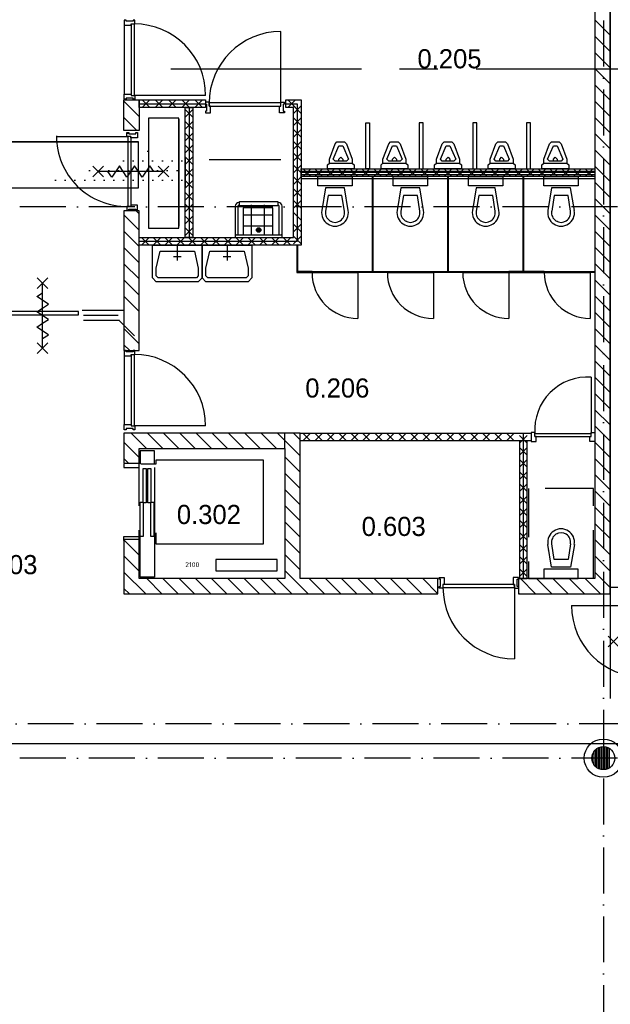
# Model space of a CAD drawing. Header units: millimetres. Extents: x 90707 to 450385, y -1262 to 949019.
# Tile 24 of 60: x 132325 to 140037, y 38393 to 51254. Entities that reach past the tile are written whole.
import ezdxf
from ezdxf.enums import TextEntityAlignment as Align

# ---------------------------------------------------------------- set-up
doc = ezdxf.new("R2010")
doc.units = ezdxf.units.MM
doc.header["$LTSCALE"] = 100
for name, pattern in [('CENTER2', [11.25, 7.5, -1.25, 1.25, -1.25]), ('CENTERX2', [40, 25, -5, 5, -5]), ('DASHDOT', [9, 6, -1.5, 0, -1.5]), ('HIDDEN', [9.525, 6.35, -3.175])]:
    doc.linetypes.add(name, pattern=pattern)
doc.layers.get('0').update_dxf_attribs({"linetype": 'CONTINUOUS'})
for name, color, linetype in [('AL$7----_STRAMIEN', 1, 'DASHDOT'), ('AL$8----_HULPKOLOM', 2, 'CONTINUOUS'), ('AL$8----_HULPLIJNEN', 2, 'CONTINUOUS'), ('AL22----_BINNENWAND', 7, 'CONTINUOUS'), ('AL22----_CAMPINGWANDJE', 1, 'CONTINUOUS'), ('AL28----_KONSTRUKTIE', 3, 'CONTINUOUS'), ('AL31----_BUITENKOZ', 7, 'CONTINUOUS'), ('AL32----_BINNENKOZ', 7, 'CONTINUOUS'), ('AL32----_DRAAIR', 7, 'CONTINUOUS'), ('AL32----_DRAAIRICHTING', 1, 'CONTINUOUS'), ('AL65----_BEVEILIGING', 7, 'CONTINUOUS'), ('AL66----_TRANSPINST', 7, 'CONTINUOUS'), ('AL74----_INRSANITAIR', 7, 'CONTINUOUS'), ('ALL-----_REFLIJNEN', 8, 'CONTINUOUS'), ('ALXA1---_RASTER50', 12, 'CONTINUOUS'), ('ALXA7---_KALKZVUIL', 1, 'CONTINUOUS'), ('ALXAA---_GEWBETON', 12, 'CONTINUOUS'), ('ALXAB---_PREFABBETON', 1, 'CONTINUOUS'), ('BOUW', 8, 'CONTINUOUS'), ('EL6441--_DATACOM', 3, 'CONTINUOUS'), ('KABELGOOT', 8, 'CONTINUOUS'), ('STRAMIEN', 1, 'CENTER2'), ('VOLGNUMMER', 7, 'CONTINUOUS')]:
    doc.layers.add(name, color=color, linetype=linetype)
doc.styles.add('2_0', font='iso', dxfattribs={"height": 200})
doc.styles.add('BURO-025', font='BUROFONT.shx', dxfattribs={"height": 250})
doc.styles.get("Standard").update_dxf_attribs({"font": 'iso.shx'})

# ---------------------------------------------------------------- blocks, each defined once
blk = doc.blocks.new('EH100003')
blk.add_lwpolyline([(-1, -0.5), (0, -0.5), (0, 0.5), (-1, 0.5)])
at = {"style": '2_0', "flags": 9}
for tag in ['FUNCTIE', 'SCHOT']:
    blk.add_attdef(tag, text='', height=0.5, dxfattribs=at).set_placement((0, 0), align=Align.MIDDLE)
blk = doc.blocks.new('EH100000')
at = {"linetype": 'ByBlock'}
for p, q in [((1, 0.5), (0, 0.5)), ((1, 0.5, 1), (0, 0.5, 1)), ((0, -0.5, 1), (1, -0.5, 1)), ((1, -0.5), (0, -0.5))]:
    blk.add_line(p, q, dxfattribs=at)
at = {"linetype": 'ByBlock', "invisible_edges": 15}
for points in [[(1, -0.5), (0, -0.5), (0, 0.5), (1, 0.5)], [(0, 0.5), (1, 0.5), (1, 0.5, 1), (0, 0.5, 1)], [(0, -0.5, 1), (1, -0.5, 1), (1, -0.5), (0, -0.5)]]:
    blk.add_3dface(points, dxfattribs=at)
at = {"linetype": 'ByBlock', "style": '2_0', "flags": 8}
blk.add_attdef('FUNCTIE', text='', height=0.5, dxfattribs=at).set_placement((0.5, 0), align=Align.MIDDLE)
at = {"linetype": 'ByBlock', "flags": 9}
blk.add_attdef('SCHOT', text='', height=0.5, dxfattribs=at).set_placement((0.5, 0), align=Align.MIDDLE)
blk = doc.blocks.new('EH100005')
blk.add_lwpolyline([(-1, -0.5), (0, -0.5), (0, 0.5), (-1, 0.5)])
at = {"style": '2_0', "flags": 9}
blk.add_attdef('HULPSTUK', text='', height=0.5, dxfattribs=at).set_placement((0, 0), align=Align.MIDDLE)
blk = doc.blocks.new('A$Cca306792')
at = {"layer": 'KABELGOOT'}
h = blk.add_hatch(dxfattribs=at)
h.set_pattern_fill('KABELGT', color=256, scale=20, style=0)
h.set_pattern_definition([(0, (33037.4, -102090.6), (62.5, 125), [2, -125])])
edge = h.paths.add_edge_path(flags=16)
edge.add_line((43282, 50318), (43372, 50318))
edge = h.paths.add_edge_path(flags=16)
edge.add_line((43372, 50318), (43372, 50919))
edge = h.paths.add_edge_path(flags=16)
edge.add_line((43372, 50919), (43282, 50919))
edge = h.paths.add_edge_path(flags=17)
edge.add_line((43282, 50919), (43282, 50318))
edge = h.paths.add_edge_path()
edge.add_line((43282, 50318), (43372, 50919))
edge = h.paths.add_edge_path(flags=16)
edge.add_line((43282, 50919), (43372, 50318))
edge = h.paths.add_edge_path()
edge.add_line((43372, 50318), (41295, 50319))
edge.add_line((43372, 50919), (41895, 50919))
edge.add_line((43368, 50719), (43368, 50319))
at = {"layer": 'AL$7----_STRAMIEN', "color": 1}
blk.add_line((48828, 59705), (48828, 28151), dxfattribs=at)
for points in [[(146222, 50070), (3931, 50070)], [(135522, 43320), (3452, 43320)], [(146222, 42870), (2867, 42870)]]:
    blk.add_lwpolyline(points, dxfattribs=at)
at = {"layer": 'AL$8----_HULPKOLOM', "color": 8}
blk.add_circle((48828, 42870), 250, dxfattribs=at)
at = {"layer": 'AL$8----_HULPLIJNEN', "color": 8}
for p, q in [((48918, 54615), (48918, 43648)), ((48918, 45105), (49927, 45105)), ((28917, 43060), (66118, 43060))]:
    blk.add_line(p, q, dxfattribs=at)
at = {"layer": 'AL$8----_HULPLIJNEN', "color": 8, "linetype": 'HIDDEN'}
for p, q in [((42768, 45215), (42768, 46915)), ((42768, 46915), (44668, 46915)), ((44668, 46915), (44668, 45215)), ((48701, 46391), (47851, 46391)), ((47851, 46391), (47851, 45215)), ((48701, 45215), (48701, 46391)), ((44668, 45215), (42768, 45215)), ((47851, 45215), (48701, 45215))]:
    blk.add_line(p, q, dxfattribs=at)
at = {"layer": 'AL22----_BINNENWAND', "color": 8}
for p, q in [((42768, 51469), (43631, 51469)), ((42768, 51369), (42768, 51469)), ((43631, 51469), (43631, 51369)), ((44681, 51469), (44882, 51469)), ((44681, 51369), (44681, 51469)), ((44882, 51469), (44882, 49569)), ((43631, 51369), (42768, 51369)), ((43368, 49669), (43368, 51369)), ((43368, 51369), (43468, 51369)), ((43468, 51369), (43468, 49669)), ((44782, 51369), (44681, 51369)), ((44782, 49669), (44782, 51369)), ((44882, 50469), (44882, 50569)), ((44882, 50569), (48718, 50569)), ((48718, 50569), (48718, 50469)), ((44881, 50539), (48717, 50539)), ((48717, 50439), (44881, 50439)), ((48718, 50469), (44882, 50469)), ((42768, 49569), (42768, 49669)), ((42768, 49669), (44782, 49669)), ((43468, 49669), (43368, 49669)), ((44882, 49569), (42768, 49569)), ((44868, 47115), (47884, 47115)), ((44868, 47015), (44868, 47115)), ((47884, 47115), (47884, 47015)), ((47884, 47015), (44868, 47015)), ((47834, 47015), (47734, 47015)), ((47734, 47015), (47734, 45215)), ((47834, 45215), (47834, 47015)), ((47734, 45215), (47834, 45215))]:
    blk.add_line(p, q, dxfattribs=at)
at = {"layer": 'AL22----_CAMPINGWANDJE', "color": 8}
for p, q in [((45810, 50469), (45810, 49226)), ((45823, 50469), (45810, 50469)), ((45823, 49226), (45823, 50469)), ((46794, 50469), (46794, 49226)), ((46807, 50469), (46794, 50469)), ((46807, 49226), (46807, 50469)), ((47778, 50469), (47778, 49226)), ((47791, 50469), (47778, 50469)), ((47791, 49226), (47791, 50469)), ((44826, 49569), (44826, 49213)), ((44839, 49569), (44826, 49569)), ((44839, 49226), (44839, 49569)), ((44826, 49213), (45024, 49213)), ((45024, 49226), (44839, 49226)), ((45024, 49213), (45024, 49226)), ((45624, 49226), (46008, 49226)), ((46008, 49213), (45624, 49213)), ((46008, 49226), (46008, 49213)), ((46608, 49213), (46608, 49226)), ((46608, 49226), (46992, 49226)), ((46992, 49213), (46608, 49213)), ((46794, 49226), (46807, 49226)), ((46992, 49226), (46992, 49213)), ((48057, 49226), (47592, 49226)), ((47592, 49226), (47592, 49213)), ((47592, 49213), (48057, 49213)), ((47778, 49226), (47791, 49226)), ((48057, 49213), (48057, 49226)), ((48657, 49226), (48717, 49226)), ((48657, 49213), (48657, 49226)), ((48717, 49213), (48657, 49213)), ((48717, 49226), (48717, 49213))]:
    blk.add_line(p, q, dxfattribs=at)
at = {"layer": 'AL28----_KONSTRUKTIE', "color": 8, "linetype": 'Continuous'}
for p, q in [((48918, 45015), (48918, 54615)), ((48718, 54415), (48718, 45215)), ((42568, 51069), (42568, 51469)), ((42568, 51469), (42768, 51469)), ((42768, 51469), (42768, 51069)), ((42768, 51069), (42568, 51069)), ((42768, 50019), (42568, 50019)), ((42568, 50019), (42568, 48194)), ((42768, 48194), (42768, 50019)), ((42568, 48194), (42768, 48194)), ((42768, 47115), (42568, 47115)), ((42568, 47115), (42568, 46725)), ((44868, 47115), (42768, 47115)), ((42768, 47115), (42768, 47115)), ((44868, 45215), (44868, 47115)), ((42768, 46725), (42768, 46915)), ((42768, 46915), (44668, 46915)), ((44668, 46915), (44668, 45215)), ((42568, 46725), (42768, 46725)), ((42768, 45725), (42568, 45725)), ((42568, 45725), (42568, 45015)), ((42768, 45215), (42768, 45725)), ((44668, 45215), (42768, 45215)), ((45668, 45215), (44868, 45215)), ((46668, 45215), (45668, 45215)), ((46668, 45015), (46668, 45215)), ((48718, 45215), (47718, 45215)), ((47718, 45215), (47718, 45015)), ((42568, 45015), (44768, 45015)), ((44768, 45015), (46668, 45015)), ((47718, 45015), (48918, 45015))]:
    blk.add_line(p, q, dxfattribs=at)
at = {"layer": 'AL28----_KONSTRUKTIE', "color": 8}
blk.add_circle((48828, 42870), 150, dxfattribs=at)
at = {"layer": 'AL31----_BUITENKOZ', "color": 8, "linetype": 'Continuous'}
for p, q in [((41973, 48703), (41039, 48703)), ((41039, 48662), (41973, 48662)), ((41973, 48662), (41973, 48703))]:
    blk.add_line(p, q, dxfattribs=at)
at = {"layer": 'AL32----_BINNENKOZ', "color": 8}
for p, q in [((42598, 52511), (42573, 52511)), ((42573, 52511), (42573, 52444)), ((42598, 52495), (42598, 52511)), ((42687, 52495), (42598, 52495)), ((42712, 52511), (42687, 52511)), ((42687, 52511), (42687, 52495)), ((42712, 52461), (42712, 52511)), ((42573, 52444), (42661, 52444)), ((42661, 52461), (42661, 51527)), ((42661, 52444), (42661, 52461)), ((42661, 52461), (42712, 52461)), ((42701, 52461), (42701, 51527)), ((42573, 51477), (42573, 51544)), ((42573, 51544), (42661, 51544)), ((42598, 51477), (42573, 51477)), ((42687, 51493), (42598, 51493)), ((42598, 51493), (42598, 51477)), ((42661, 51544), (42661, 51527)), ((42661, 51527), (42712, 51527)), ((42687, 51477), (42687, 51493)), ((42712, 51477), (42687, 51477)), ((42712, 51527), (42712, 51477)), ((43631, 51439), (43631, 51414)), ((43681, 51439), (43631, 51439)), ((43631, 51414), (43647, 51414)), ((43647, 51322), (43631, 51322)), ((43631, 51322), (43631, 51300)), ((43647, 51414), (43647, 51322)), ((43681, 51388), (43681, 51439)), ((44615, 51428), (43681, 51428)), ((44615, 51428), (43681, 51428)), ((43681, 51428), (43681, 51388)), ((43698, 51388), (43681, 51388)), ((43681, 51388), (44615, 51388)), ((43698, 51300), (43698, 51388)), ((44598, 51300), (44598, 51388)), ((44598, 51388), (44615, 51388)), ((44615, 51388), (44615, 51439)), ((44615, 51439), (44665, 51439)), ((44615, 51388), (44615, 51428)), ((44665, 51414), (44649, 51414)), ((44649, 51414), (44649, 51322)), ((44649, 51322), (44665, 51322)), ((44665, 51439), (44665, 51414)), ((44665, 51322), (44665, 51300)), ((43631, 51300), (43698, 51300)), ((44665, 51300), (44598, 51300)), ((41688, 50991), (42618, 50991)), ((42607, 51041), (42632, 51041)), ((42607, 50991), (42607, 51041)), ((42607, 51033), (42632, 51033)), ((42658, 50991), (42607, 50991)), ((42618, 50991), (42618, 50077)), ((42632, 51041), (42632, 51025)), ((42632, 51025), (42724, 51025)), ((42658, 50991), (42658, 50077)), ((42658, 50974), (42658, 50991)), ((42746, 50974), (42658, 50974)), ((42724, 51025), (42724, 51041)), ((42724, 51041), (42746, 51041)), ((42746, 51041), (42746, 50974)), ((43681, 50688), (44615, 50688)), ((42658, 50077), (42607, 50077)), ((42607, 50077), (42607, 50027)), ((42632, 50027), (42632, 50043)), ((42632, 50043), (42724, 50043)), ((42746, 50094), (42658, 50094)), ((42658, 50094), (42658, 50077)), ((42724, 50043), (42724, 50027)), ((42746, 50027), (42746, 50094)), ((42607, 50027), (42632, 50027)), ((42724, 50027), (42746, 50027)), ((45024, 49226), (45624, 49226)), ((45024, 49213), (45024, 49226)), ((45624, 49213), (45024, 49213)), ((46008, 49226), (46608, 49226)), ((46008, 49213), (46008, 49226)), ((46608, 49213), (46008, 49213)), ((46608, 49226), (46608, 49213)), ((46992, 49226), (47592, 49226)), ((46992, 49213), (46992, 49226)), ((47592, 49213), (46992, 49213)), ((47592, 49226), (47592, 49213)), ((48057, 49226), (48657, 49226)), ((48057, 49213), (48057, 49226)), ((48657, 49213), (48057, 49213)), ((48657, 49226), (48657, 49213)), ((42021, 48720), (42561, 48720)), ((42038, 48656), (42494, 48656)), ((42038, 48589), (42511, 48589)), ((42598, 48194), (42573, 48194)), ((42573, 48194), (42573, 48127)), ((42573, 48127), (42661, 48127)), ((42598, 48178), (42598, 48194)), ((42687, 48178), (42598, 48178)), ((42661, 48144), (42661, 47210)), ((42661, 48127), (42661, 48144)), ((42661, 48144), (42712, 48144)), ((42712, 48194), (42687, 48194)), ((42687, 48194), (42687, 48178)), ((42701, 48144), (42701, 47210)), ((42712, 48144), (42712, 48194)), ((42573, 47160), (42573, 47227)), ((42573, 47227), (42661, 47227)), ((42661, 47227), (42661, 47210)), ((42661, 47210), (42712, 47210)), ((42712, 47210), (42712, 47160)), ((42598, 47160), (42573, 47160)), ((42687, 47176), (42598, 47176)), ((42598, 47176), (42598, 47160)), ((42687, 47160), (42687, 47176)), ((42712, 47160), (42687, 47160)), ((47884, 47122), (47884, 47008)), ((47934, 47122), (47884, 47122)), ((47934, 47071), (47934, 47122)), ((47934, 47111), (48668, 47111)), ((48668, 47071), (48668, 47122)), ((48668, 47122), (48718, 47122)), ((48718, 47122), (48718, 47008)), ((47884, 47008), (47951, 47008)), ((47934, 47071), (48668, 47071)), ((47951, 47071), (47934, 47071)), ((47951, 47008), (47951, 47071)), ((48651, 47008), (48651, 47071)), ((48651, 47071), (48668, 47071)), ((48718, 47008), (48651, 47008)), ((46684, 45206), (46684, 45228)), ((46684, 45228), (46751, 45228)), ((46700, 45206), (46684, 45206)), ((46700, 45114), (46700, 45206)), ((46751, 45228), (46751, 45140)), ((47718, 45228), (47651, 45228)), ((47651, 45228), (47651, 45140)), ((47702, 45114), (47702, 45206)), ((47702, 45206), (47718, 45206)), ((47718, 45206), (47718, 45228)), ((46684, 45089), (46684, 45114)), ((46684, 45114), (46700, 45114)), ((46734, 45089), (46684, 45089)), ((46751, 45140), (46734, 45140)), ((46734, 45140), (46734, 45089)), ((46734, 45140), (46734, 45100)), ((47668, 45140), (46734, 45140)), ((46734, 45100), (47668, 45100)), ((46734, 45100), (47668, 45100)), ((47651, 45140), (47668, 45140)), ((47668, 45140), (47668, 45089)), ((47668, 45100), (47668, 45140)), ((47668, 45089), (47718, 45089)), ((47718, 45114), (47702, 45114)), ((47718, 45089), (47718, 45114))]:
    blk.add_line(p, q, dxfattribs=at)
at = {"layer": 'AL32----_BINNENKOZ', "color": 8, "linetype": 'Continuous'}
for p, q in [((42573, 52444), (42573, 51544)), ((42573, 48127), (42573, 47227))]:
    blk.add_line(p, q, dxfattribs=at)
at = {"layer": 'AL32----_BINNENKOZ', "color": 8}
blk.add_arc((42604, 50994), 917, 179.65, 270.845, dxfattribs=at)
at = {"layer": 'AL32----_DRAAIR', "color": 8}
for p, q in [((43635, 51527), (42701, 51527)), ((43635, 47210), (42701, 47210))]:
    blk.add_line(p, q, dxfattribs=at)
for centre in [(42701, 51527), (42701, 47210)]:
    blk.add_arc(centre, 934, 0, 90, dxfattribs=at)
at = {"layer": 'AL32----_DRAAIRICHTING', "color": 8}
for p, q in [((44615, 51428), (44615, 52362)), ((45024, 49213), (45624, 49213)), ((45624, 49213), (45624, 48613)), ((46008, 49213), (46608, 49213)), ((46608, 49213), (46608, 48613)), ((46992, 49213), (47592, 49213)), ((47592, 49213), (47592, 48613)), ((48057, 49213), (48657, 49213)), ((48657, 49213), (48657, 48613)), ((48668, 47845), (48668, 47111)), ((47668, 45100), (47668, 44166)), ((48413, 44862), (49347, 44862))]:
    blk.add_line(p, q, dxfattribs=at)
for centre, radius, start, end in [((44615, 51428), 934, 90, 180), ((45624, 49213), 600, 180, 270), ((46608, 49213), 600, 180, 270), ((47592, 49213), 600, 180, 270), ((48657, 49213), 600, 180, 270), ((48618, 47161), 686, 85.8145, 184.1855), ((47668, 45100), 934, 180, 270), ((49347, 44862), 934, 180, 270)]:
    blk.add_arc(centre, radius, start, end, dxfattribs=at)
at = {"layer": 'AL65----_BEVEILIGING', "color": 8, "linetype": 'Continuous'}
for p, q in [((42303, 50464), (42163, 50604)), ((42303, 50604), (42163, 50464)), ((42508, 50609), (42408, 50459)), ((42558, 50534), (42508, 50609)), ((42708, 50609), (42608, 50459)), ((42758, 50534), (42708, 50609)), ((42908, 50609), (42808, 50459)), ((42958, 50534), (42908, 50609)), ((43153, 50464), (43013, 50604)), ((43153, 50604), (43013, 50464)), ((43083, 50534), (42233, 50534)), ((42408, 50459), (42358, 50534)), ((42608, 50459), (42558, 50534)), ((42808, 50459), (42758, 50534)), ((41436, 49005), (41576, 49145)), ((41576, 49005), (41436, 49145)), ((41506, 48225), (41506, 49075)), ((41431, 48900), (41506, 48950)), ((41581, 48800), (41431, 48900)), ((41431, 48700), (41506, 48750)), ((41506, 48750), (41581, 48800)), ((41581, 48600), (41431, 48700)), ((41431, 48500), (41506, 48550)), ((41581, 48400), (41431, 48500)), ((41506, 48550), (41581, 48600)), ((41506, 48350), (41581, 48400)), ((41436, 48155), (41576, 48295)), ((41576, 48155), (41436, 48295))]:
    blk.add_line(p, q, dxfattribs=at)
for points in [[(49032, 44465), (48892, 44325)], [(49032, 44325), (48892, 44465)]]:
    blk.add_lwpolyline(points, dxfattribs=at)
at = {"layer": 'AL66----_TRANSPINST', "color": 8, "linetype": 'Continuous'}
for p, q in [((42968, 46885), (42778, 46885)), ((42778, 46885), (42778, 46715)), ((42968, 46715), (42968, 46885)), ((42568, 46715), (42568, 46665)), ((42788, 46715), (42988, 46715)), ((42988, 46715), (42988, 46765)), ((42988, 46765), (44388, 46765)), ((44388, 46765), (44388, 45665)), ((42568, 46665), (42768, 46665)), ((42818, 46655), (42858, 46655)), ((42818, 46205), (42818, 46655)), ((42858, 46655), (42858, 46205)), ((42878, 46655), (42918, 46655)), ((42878, 46205), (42878, 46655)), ((42918, 46655), (42918, 46205)), ((42968, 46665), (42968, 45765)), ((42778, 46215), (42818, 46215)), ((42778, 45765), (42778, 46215)), ((42818, 46215), (42818, 45765)), ((42858, 46205), (42818, 46205)), ((42918, 46205), (42878, 46205)), ((42918, 46215), (42958, 46215)), ((42918, 45765), (42918, 46215)), ((42958, 46215), (42958, 45765)), ((42988, 45665), (42988, 45815)), ((42568, 45715), (42568, 45765)), ((42568, 45765), (42768, 45765)), ((42778, 45235), (42778, 45765)), ((42818, 45765), (42778, 45765)), ((42958, 45765), (42918, 45765)), ((42968, 45765), (42968, 45235)), ((44388, 45665), (42988, 45665)), ((44568, 45465), (43768, 45465)), ((43768, 45465), (43768, 45315)), ((44568, 45315), (44568, 45465)), ((43768, 45315), (44568, 45315)), ((42968, 45235), (42778, 45235))]:
    blk.add_line(p, q, dxfattribs=at)
at = {"layer": 'AL74----_INRSANITAIR', "color": 8}
for p, q in [((45725, 50569), (45725, 51169)), ((45725, 51169), (45775, 51169)), ((45775, 51169), (45775, 50569)), ((46425, 51169), (46425, 50569)), ((46475, 51169), (46425, 51169)), ((46475, 50569), (46475, 51169)), ((47125, 51169), (47125, 50569)), ((47175, 51169), (47125, 51169)), ((47175, 50569), (47175, 51169)), ((47825, 51169), (47825, 50569)), ((47875, 51169), (47825, 51169)), ((47875, 50569), (47875, 51169)), ((45775, 50569), (45725, 50569)), ((46425, 50569), (46475, 50569)), ((47125, 50569), (47175, 50569)), ((47825, 50569), (47875, 50569)), ((44022, 50079), (44022, 49679)), ((44057, 50079), (44057, 49714)), ((44077, 50129), (44072, 50129)), ((44077, 50094), (44072, 50094)), ((44077, 50084), (44077, 50139)), ((44077, 50139), (44577, 50139)), ((44577, 50084), (44077, 50084)), ((44577, 50139), (44577, 50084)), ((44582, 50129), (44577, 50129)), ((44582, 50094), (44577, 50094)), ((44597, 49714), (44597, 50079)), ((44632, 49679), (44632, 50079)), ((44327, 49761), (44327, 49777)), ((44032, 49704), (44622, 49704)), ((44032, 49669), (44622, 49669)), ((44318, 49769), (44336, 49769)), ((44327, 49676), (44327, 49662))]:
    blk.add_line(p, q, dxfattribs=at)
at = {"layer": 'AL74----_INRSANITAIR', "color": 8, "linetype": 'Continuous'}
for p, q in [((45250, 50694), (45325, 50894)), ((45300, 50694), (45375, 50869)), ((45325, 50894), (45350, 50919)), ((45325, 50894), (45325, 50894)), ((45350, 50919), (45450, 50919)), ((45375, 50869), (45425, 50869)), ((45425, 50869), (45500, 50694)), ((45450, 50919), (45450, 50919)), ((45450, 50919), (45475, 50894)), ((45475, 50894), (45550, 50694)), ((45950, 50694), (46025, 50894)), ((46000, 50694), (46075, 50869)), ((46025, 50894), (46050, 50919)), ((46025, 50894), (46025, 50894)), ((46050, 50919), (46150, 50919)), ((46075, 50869), (46125, 50869)), ((46125, 50869), (46200, 50694)), ((46150, 50919), (46150, 50919)), ((46150, 50919), (46175, 50894)), ((46175, 50894), (46250, 50694)), ((46650, 50694), (46725, 50894)), ((46700, 50694), (46775, 50869)), ((46725, 50894), (46750, 50919)), ((46725, 50894), (46725, 50894)), ((46750, 50919), (46850, 50919)), ((46775, 50869), (46825, 50869)), ((46825, 50869), (46900, 50694)), ((46850, 50919), (46850, 50919)), ((46850, 50919), (46875, 50894)), ((46875, 50894), (46950, 50694)), ((47350, 50694), (47425, 50894)), ((47400, 50694), (47475, 50869)), ((47425, 50894), (47450, 50919)), ((47425, 50894), (47425, 50894)), ((47450, 50919), (47550, 50919)), ((47475, 50869), (47525, 50869)), ((47525, 50869), (47600, 50694)), ((47550, 50919), (47550, 50919)), ((47550, 50919), (47575, 50894)), ((47575, 50894), (47650, 50694)), ((48050, 50694), (48125, 50894)), ((48100, 50694), (48175, 50869)), ((48125, 50894), (48150, 50919)), ((48125, 50894), (48125, 50894)), ((48150, 50919), (48250, 50919)), ((48175, 50869), (48225, 50869)), ((48225, 50869), (48300, 50694)), ((48250, 50919), (48250, 50919)), ((48250, 50919), (48275, 50894)), ((48275, 50894), (48350, 50694)), ((45250, 50644), (45250, 50694)), ((45325, 50669), (45300, 50694)), ((45300, 50694), (45300, 50694)), ((45375, 50694), (45400, 50719)), ((45375, 50669), (45375, 50694)), ((45400, 50719), (45425, 50694)), ((45425, 50694), (45425, 50669)), ((45500, 50694), (45475, 50669)), ((45550, 50694), (45550, 50644)), ((45950, 50644), (45950, 50694)), ((46025, 50669), (46000, 50694)), ((46000, 50694), (46000, 50694)), ((46075, 50694), (46100, 50719)), ((46075, 50669), (46075, 50694)), ((46100, 50719), (46125, 50694)), ((46125, 50694), (46125, 50669)), ((46200, 50694), (46175, 50669)), ((46250, 50694), (46250, 50644)), ((46650, 50644), (46650, 50694)), ((46725, 50669), (46700, 50694)), ((46700, 50694), (46700, 50694)), ((46775, 50694), (46800, 50719)), ((46775, 50669), (46775, 50694)), ((46800, 50719), (46825, 50694)), ((46825, 50694), (46825, 50669)), ((46900, 50694), (46875, 50669)), ((46950, 50694), (46950, 50644)), ((47350, 50644), (47350, 50694)), ((47425, 50669), (47400, 50694)), ((47400, 50694), (47400, 50694)), ((47475, 50694), (47500, 50719)), ((47475, 50669), (47475, 50694)), ((47500, 50719), (47525, 50694)), ((47525, 50694), (47525, 50669)), ((47600, 50694), (47575, 50669)), ((47650, 50694), (47650, 50644)), ((48050, 50644), (48050, 50694)), ((48125, 50669), (48100, 50694)), ((48100, 50694), (48100, 50694)), ((48175, 50694), (48200, 50719)), ((48175, 50669), (48175, 50694)), ((48200, 50719), (48225, 50694)), ((48225, 50694), (48225, 50669)), ((48300, 50694), (48275, 50669)), ((48350, 50694), (48350, 50644)), ((45225, 50619), (45250, 50644)), ((45225, 50569), (45225, 50619)), ((45575, 50569), (45225, 50569)), ((45250, 50644), (45250, 50644)), ((45250, 50644), (45550, 50644)), ((45475, 50669), (45325, 50669)), ((45550, 50644), (45575, 50619)), ((45575, 50619), (45575, 50569)), ((45925, 50619), (45950, 50644)), ((45925, 50569), (45925, 50619)), ((46275, 50569), (45925, 50569)), ((45950, 50644), (45950, 50644)), ((45950, 50644), (46250, 50644)), ((46175, 50669), (46025, 50669)), ((46250, 50644), (46275, 50619)), ((46275, 50619), (46275, 50569)), ((46625, 50619), (46650, 50644)), ((46625, 50569), (46625, 50619)), ((46975, 50569), (46625, 50569)), ((46650, 50644), (46650, 50644)), ((46650, 50644), (46950, 50644)), ((46875, 50669), (46725, 50669)), ((46950, 50644), (46975, 50619)), ((46975, 50619), (46975, 50569)), ((47325, 50619), (47350, 50644)), ((47325, 50569), (47325, 50619)), ((47675, 50569), (47325, 50569)), ((47350, 50644), (47350, 50644)), ((47350, 50644), (47650, 50644)), ((47575, 50669), (47425, 50669)), ((47650, 50644), (47675, 50619)), ((47675, 50619), (47675, 50569)), ((48025, 50619), (48050, 50644)), ((48025, 50569), (48025, 50619)), ((48375, 50569), (48025, 50569)), ((48050, 50644), (48050, 50644)), ((48050, 50644), (48350, 50644)), ((48275, 50669), (48125, 50669)), ((48350, 50644), (48375, 50619)), ((48375, 50619), (48375, 50569)), ((45099, 50344), (45099, 50469)), ((45099, 50469), (45549, 50469)), ((45549, 50469), (45549, 50344)), ((46083, 50344), (46083, 50469)), ((46083, 50469), (46533, 50469)), ((46533, 50469), (46533, 50344)), ((47067, 50344), (47067, 50469)), ((47067, 50469), (47517, 50469)), ((47517, 50469), (47517, 50344)), ((48051, 50344), (48051, 50469)), ((48051, 50469), (48501, 50469)), ((48501, 50469), (48501, 50344)), ((45549, 50344), (45099, 50344)), ((45199, 50319), (45152, 50022)), ((45449, 50319), (45199, 50319)), ((45497, 50022), (45449, 50319)), ((46533, 50344), (46083, 50344)), ((46183, 50319), (46136, 50022)), ((46433, 50319), (46183, 50319)), ((46481, 50022), (46433, 50319)), ((47517, 50344), (47067, 50344)), ((47167, 50319), (47120, 50022)), ((47417, 50319), (47167, 50319)), ((47465, 50022), (47417, 50319)), ((48501, 50344), (48051, 50344)), ((48151, 50319), (48104, 50022)), ((48401, 50319), (48151, 50319)), ((48449, 50022), (48401, 50319)), ((45234, 50219), (45201, 50014)), ((45415, 50219), (45234, 50219)), ((45448, 50014), (45415, 50219)), ((46218, 50219), (46185, 50014)), ((46399, 50219), (46218, 50219)), ((46432, 50014), (46399, 50219)), ((47202, 50219), (47169, 50014)), ((47383, 50219), (47202, 50219)), ((47416, 50014), (47383, 50219)), ((48186, 50219), (48153, 50014)), ((48367, 50219), (48186, 50219)), ((48400, 50014), (48367, 50219)), ((44514, 50060), (44126, 50060)), ((44126, 50060), (44126, 49710)), ((44234, 49713), (44234, 50096)), ((44404, 49710), (44404, 50099)), ((44514, 49708), (44514, 50060)), ((45149, 50069), (45149, 50069)), ((46133, 50069), (46133, 50069)), ((47117, 50069), (47117, 50069)), ((48101, 50069), (48101, 50069)), ((44514, 49961), (44126, 49961)), ((44514, 49819), (44126, 49819)), ((45274, 49894), (45274, 49894)), ((46258, 49894), (46258, 49894)), ((47242, 49894), (47242, 49894)), ((48226, 49894), (48226, 49894)), ((42939, 49269), (42939, 49569)), ((42939, 49569), (43589, 49569)), ((43264, 49569), (43264, 49369)), ((43589, 49569), (43589, 49269)), ((43589, 49269), (43589, 49569)), ((43589, 49569), (44239, 49569)), ((43914, 49569), (43914, 49369)), ((44239, 49569), (44239, 49269)), ((42989, 49269), (43039, 49494)), ((43039, 49494), (43489, 49494)), ((43314, 49419), (43214, 49419)), ((43489, 49494), (43539, 49269)), ((43639, 49269), (43689, 49494)), ((43689, 49494), (44139, 49494)), ((43964, 49419), (43864, 49419)), ((44139, 49494), (44189, 49269)), ((42939, 49144), (42939, 49269)), ((42989, 49169), (42989, 49269)), ((43539, 49269), (43539, 49169)), ((43589, 49269), (43589, 49144)), ((43589, 49144), (43589, 49269)), ((43639, 49169), (43639, 49269)), ((44189, 49269), (44189, 49169)), ((44239, 49269), (44239, 49144)), ((42989, 49094), (42939, 49144)), ((43014, 49144), (42989, 49169)), ((43514, 49144), (43014, 49144)), ((43539, 49169), (43514, 49144)), ((43589, 49144), (43539, 49094)), ((43639, 49094), (43589, 49144)), ((43664, 49144), (43639, 49169)), ((44164, 49144), (43664, 49144)), ((44189, 49169), (44164, 49144)), ((44239, 49144), (44189, 49094)), ((43539, 49094), (42989, 49094)), ((44189, 49094), (43639, 49094)), ((48226, 45790), (48226, 45790)), ((48151, 45365), (48104, 45662)), ((48186, 45465), (48153, 45670)), ((48400, 45670), (48367, 45465)), ((48449, 45662), (48401, 45365)), ((48100, 45584), (48100, 45584)), ((48101, 45615), (48101, 45615)), ((48367, 45465), (48186, 45465)), ((48501, 45340), (48051, 45340)), ((48051, 45340), (48051, 45215)), ((48401, 45365), (48151, 45365)), ((48501, 45215), (48501, 45340)), ((48051, 45215), (48501, 45215))]:
    blk.add_line(p, q, dxfattribs=at)
at = {"layer": 'AL74----_INRSANITAIR', "color": 8}
for radius in [30, 20]:
    blk.add_circle((44327, 49769), radius, dxfattribs=at)
for centre, radius, start, end in [((44072, 50079), 50, 90, 180), ((44072, 50079), 15, 90, 180), ((44582, 50079), 50, 0, 90), ((44582, 50079), 15, 0, 90), ((44032, 49694), 10, 90, 180), ((44032, 49679), 10, 180, 270), ((44067, 49714), 10, 180, 270), ((44587, 49714), 10, 270, 0), ((44622, 49694), 10, 0, 90), ((44622, 49679), 10, 270, 0)]:
    blk.add_arc(centre, radius, start, end, dxfattribs=at)
at = {"layer": 'AL74----_INRSANITAIR', "color": 8, "linetype": 'Continuous'}
for centre, radius, start, end in [((45324, 49994), 175, 170.8673, 9.1327), ((45324, 49994), 125, 170.8673, 9.1327), ((46308, 49994), 175, 170.8673, 9.1327), ((46308, 49994), 125, 170.8673, 9.1327), ((47292, 49994), 175, 170.8673, 9.1327), ((47292, 49994), 125, 170.8673, 9.1327), ((48276, 49994), 175, 170.8673, 9.1327), ((48276, 49994), 125, 170.8673, 9.1327), ((48276, 45690), 175, 350.8673, 189.1327), ((48276, 45690), 125, 350.8673, 189.1327)]:
    blk.add_arc(centre, radius, start, end, dxfattribs=at)
at = {"layer": 'ALL-----_REFLIJNEN', "color": 8, "linetype": 'Continuous'}
for p, q in [((42768, 51419), (43631, 51419)), ((43418, 51369), (43418, 49669)), ((44681, 51419), (44832, 51419)), ((44832, 51419), (44832, 49619)), ((48717, 50489), (44881, 50489)), ((48718, 50519), (44882, 50519)), ((44832, 49619), (42768, 49619)), ((47784, 45215), (47784, 47115))]:
    blk.add_line(p, q, dxfattribs=at)
at = {"layer": 'ALXA1---_RASTER50', "color": 8}
blk.add_line((44668, 46915), (44668, 47115), dxfattribs=at)
at = {"layer": 'ALXA7---_KALKZVUIL', "color": 8}
for p, q in [((42905, 51469), (42805, 51369)), ((42805, 51469), (42905, 51369)), ((43077, 51469), (42977, 51369)), ((42977, 51469), (43077, 51369)), ((43250, 51469), (43150, 51369)), ((43150, 51469), (43250, 51369)), ((43422, 51469), (43322, 51369)), ((43322, 51469), (43422, 51369)), ((43595, 51469), (43495, 51369)), ((43495, 51469), (43595, 51369)), ((44808, 51469), (44708, 51369)), ((44708, 51469), (44808, 51369)), ((43468, 51242), (43368, 51342)), ((43468, 51342), (43368, 51242)), ((44882, 51289), (44782, 51389)), ((44882, 51389), (44782, 51289)), ((44882, 51135), (44782, 51235)), ((44882, 51235), (44782, 51135)), ((43468, 51087), (43368, 51187)), ((43468, 51187), (43368, 51087)), ((44882, 50980), (44782, 51080)), ((44882, 51080), (44782, 50980)), ((43468, 50933), (43368, 51033)), ((43468, 51033), (43368, 50933)), ((43468, 50778), (43368, 50878)), ((43468, 50878), (43368, 50778)), ((44882, 50826), (44782, 50926)), ((44882, 50926), (44782, 50826)), ((43468, 50624), (43368, 50724)), ((43468, 50724), (43368, 50624)), ((44882, 50671), (44782, 50771)), ((44882, 50771), (44782, 50671)), ((43468, 50469), (43368, 50569)), ((43468, 50569), (43368, 50469)), ((44882, 50517), (44782, 50617)), ((44882, 50617), (44782, 50517)), ((44909, 50469), (45009, 50569)), ((45009, 50469), (44909, 50569)), ((45062, 50469), (45162, 50569)), ((45162, 50469), (45062, 50569)), ((45216, 50469), (45316, 50569)), ((45316, 50469), (45216, 50569)), ((45369, 50469), (45469, 50569)), ((45469, 50469), (45369, 50569)), ((45523, 50469), (45623, 50569)), ((45623, 50469), (45523, 50569)), ((45676, 50469), (45776, 50569)), ((45776, 50469), (45676, 50569)), ((45830, 50469), (45930, 50569)), ((45930, 50469), (45830, 50569)), ((45983, 50469), (46083, 50569)), ((46083, 50469), (45983, 50569)), ((46137, 50469), (46237, 50569)), ((46237, 50469), (46137, 50569)), ((46290, 50469), (46390, 50569)), ((46390, 50469), (46290, 50569)), ((46443, 50469), (46543, 50569)), ((46543, 50469), (46443, 50569)), ((46597, 50469), (46697, 50569)), ((46697, 50469), (46597, 50569)), ((46750, 50469), (46850, 50569)), ((46850, 50469), (46750, 50569)), ((46904, 50469), (47004, 50569)), ((47004, 50469), (46904, 50569)), ((47057, 50469), (47157, 50569)), ((47157, 50469), (47057, 50569)), ((47211, 50469), (47311, 50569)), ((47311, 50469), (47211, 50569)), ((47364, 50469), (47464, 50569)), ((47464, 50469), (47364, 50569)), ((47518, 50469), (47618, 50569)), ((47618, 50469), (47518, 50569)), ((47671, 50469), (47771, 50569)), ((47771, 50469), (47671, 50569)), ((47824, 50469), (47924, 50569)), ((47924, 50469), (47824, 50569)), ((47978, 50469), (48078, 50569)), ((48078, 50469), (47978, 50569)), ((48131, 50469), (48231, 50569)), ((48231, 50469), (48131, 50569)), ((48285, 50469), (48385, 50569)), ((48385, 50469), (48285, 50569)), ((48438, 50469), (48538, 50569)), ((48538, 50469), (48438, 50569)), ((48592, 50469), (48692, 50569)), ((48692, 50469), (48592, 50569)), ((44882, 50362), (44782, 50462)), ((44882, 50462), (44782, 50362)), ((43468, 50315), (43368, 50415)), ((43468, 50415), (43368, 50315)), ((44882, 50208), (44782, 50308)), ((44882, 50308), (44782, 50208)), ((43468, 50160), (43368, 50260)), ((43468, 50260), (43368, 50160)), ((43468, 50006), (43368, 50106)), ((43468, 50106), (43368, 50006)), ((44882, 50053), (44782, 50153)), ((44882, 50153), (44782, 50053)), ((43468, 49851), (43368, 49951)), ((43468, 49951), (43368, 49851)), ((44882, 49899), (44782, 49999)), ((43468, 49696), (43368, 49796)), ((43468, 49796), (43368, 49696)), ((44882, 49745), (44782, 49845)), ((44882, 49845), (44782, 49745)), ((42796, 49569), (42896, 49669)), ((42896, 49569), (42796, 49669)), ((42950, 49569), (43050, 49669)), ((43050, 49569), (42950, 49669)), ((43104, 49569), (43204, 49669)), ((43204, 49569), (43104, 49669)), ((43259, 49569), (43359, 49669)), ((43359, 49569), (43259, 49669)), ((43413, 49569), (43513, 49669)), ((43513, 49569), (43413, 49669)), ((43568, 49569), (43668, 49669)), ((43668, 49569), (43568, 49669)), ((43722, 49569), (43822, 49669)), ((43822, 49569), (43722, 49669)), ((43877, 49569), (43977, 49669)), ((43977, 49569), (43877, 49669)), ((44031, 49569), (44131, 49669)), ((44131, 49569), (44031, 49669)), ((44186, 49569), (44286, 49669)), ((44286, 49569), (44186, 49669)), ((44340, 49569), (44440, 49669)), ((44440, 49569), (44340, 49669)), ((44494, 49569), (44594, 49669)), ((44594, 49569), (44494, 49669)), ((44649, 49569), (44749, 49669)), ((44749, 49569), (44649, 49669)), ((44882, 49590), (44782, 49690)), ((44882, 49690), (44782, 49590)), ((45003, 47116), (44903, 47016)), ((44903, 47116), (45003, 47016)), ((45159, 47116), (45059, 47016)), ((45059, 47116), (45159, 47016)), ((45316, 47116), (45216, 47016)), ((45216, 47116), (45316, 47016)), ((45472, 47116), (45372, 47016)), ((45372, 47116), (45472, 47016)), ((45629, 47116), (45529, 47016)), ((45529, 47116), (45629, 47016)), ((45785, 47116), (45685, 47016)), ((45685, 47116), (45785, 47016)), ((45942, 47116), (45842, 47016)), ((45842, 47116), (45942, 47016)), ((46098, 47116), (45998, 47016)), ((45998, 47116), (46098, 47016)), ((46254, 47116), (46154, 47016)), ((46154, 47116), (46254, 47016)), ((46411, 47116), (46311, 47016)), ((46311, 47116), (46411, 47016)), ((46567, 47116), (46467, 47016)), ((46467, 47116), (46567, 47016)), ((46724, 47116), (46624, 47016)), ((46624, 47116), (46724, 47016)), ((46880, 47116), (46780, 47016)), ((46780, 47116), (46880, 47016)), ((47037, 47116), (46937, 47016)), ((46937, 47116), (47037, 47016)), ((47193, 47116), (47093, 47016)), ((47093, 47116), (47193, 47016)), ((47350, 47116), (47250, 47016)), ((47250, 47116), (47350, 47016)), ((47506, 47116), (47406, 47016)), ((47406, 47116), (47506, 47016)), ((47662, 47116), (47562, 47016)), ((47562, 47116), (47662, 47016)), ((47734, 47086), (47834, 46986)), ((47734, 46986), (47834, 47086)), ((47734, 46927), (47834, 46827)), ((47734, 46827), (47834, 46927)), ((47734, 46769), (47834, 46669)), ((47734, 46669), (47834, 46769)), ((47734, 46611), (47834, 46511)), ((47734, 46511), (47834, 46611)), ((47734, 46452), (47834, 46352)), ((47734, 46352), (47834, 46452)), ((47734, 46294), (47834, 46194)), ((47734, 46194), (47834, 46294)), ((47734, 46136), (47834, 46036)), ((47734, 46036), (47834, 46136)), ((47734, 45977), (47834, 45877)), ((47734, 45877), (47834, 45977)), ((47734, 45819), (47834, 45719)), ((47734, 45719), (47834, 45819)), ((47734, 45661), (47834, 45561)), ((47734, 45561), (47834, 45661)), ((47734, 45502), (47834, 45402)), ((47734, 45402), (47834, 45502)), ((47734, 45344), (47834, 45244)), ((47734, 45244), (47834, 45344))]:
    blk.add_line(p, q, dxfattribs=at)
at = {"layer": 'ALXAA---_GEWBETON', "color": 8}
for p, q in [((48708, 42780), (48708, 42960)), ((48728, 42758), (48728, 42981)), ((48748, 42743), (48748, 42996)), ((48768, 42732), (48768, 43007)), ((48788, 42725), (48788, 43014)), ((48808, 42721), (48808, 43018)), ((48828, 42720), (48828, 43020)), ((48848, 42721), (48848, 43018)), ((48868, 42725), (48868, 43014)), ((48888, 42732), (48888, 43007)), ((48908, 42743), (48908, 42996)), ((48688, 42816), (48688, 42923))]:
    blk.add_line(p, q, dxfattribs=at)
at = {"layer": 'ALXAB---_PREFABBETON', "color": 8}
for p, q in [((48918, 52313), (48718, 52513)), ((48918, 52101), (48718, 52301)), ((48918, 51889), (48718, 52089)), ((48918, 51677), (48718, 51877)), ((48918, 51465), (48718, 51665)), ((42768, 51251), (42568, 51451)), ((42768, 51463), (42762, 51469)), ((48918, 51252), (48718, 51452)), ((42738, 51069), (42568, 51239)), ((48918, 51040), (48718, 51240)), ((48918, 50828), (48718, 51028)), ((48918, 50616), (48718, 50816)), ((48918, 50404), (48718, 50604)), ((48918, 50192), (48718, 50392)), ((48918, 49980), (48718, 50180)), ((42768, 49766), (42568, 49966)), ((42768, 49978), (42727, 50019)), ((48918, 49768), (48718, 49968)), ((42768, 49554), (42568, 49754)), ((48918, 49555), (48718, 49755)), ((42768, 49341), (42568, 49541)), ((48918, 49343), (48718, 49543)), ((42768, 49129), (42568, 49329)), ((48918, 49131), (48718, 49331)), ((42768, 48917), (42568, 49117)), ((48918, 48919), (48718, 49119)), ((42768, 48705), (42568, 48905)), ((48918, 48707), (48718, 48907)), ((48918, 48495), (48718, 48695)), ((42706, 48385), (42506, 48585)), ((42768, 48281), (42568, 48481)), ((48918, 48283), (48718, 48483)), ((42643, 48194), (42568, 48269)), ((48918, 48070), (48718, 48270)), ((48918, 47858), (48718, 48058)), ((48918, 47646), (48718, 47846)), ((48918, 47434), (48718, 47634)), ((48918, 47222), (48718, 47422)), ((48918, 47010), (48718, 47210)), ((42862, 46915), (42662, 47115)), ((43074, 46915), (42874, 47115)), ((43286, 46915), (43086, 47115)), ((43498, 46915), (43298, 47115)), ((43710, 46915), (43510, 47115)), ((43922, 46915), (43722, 47115)), ((44134, 46915), (43934, 47115)), ((44347, 46915), (44147, 47115)), ((44559, 46915), (44359, 47115)), ((44868, 46817), (44571, 47115)), ((44868, 47029), (44783, 47115)), ((42768, 46796), (42568, 46996)), ((48918, 46798), (48718, 46998)), ((42627, 46725), (42568, 46784)), ((44868, 46605), (44668, 46805)), ((48918, 46586), (48718, 46786)), ((44868, 46393), (44668, 46593)), ((48918, 46373), (48718, 46573)), ((44868, 46181), (44668, 46381)), ((48918, 46161), (48718, 46361)), ((44868, 45969), (44668, 46169)), ((48918, 45949), (48718, 46149)), ((44868, 45757), (44668, 45957)), ((48918, 45737), (48718, 45937)), ((42768, 45523), (42568, 45723)), ((44868, 45544), (44668, 45744)), ((48918, 45525), (48718, 45725)), ((44868, 45332), (44668, 45532)), ((42768, 45311), (42568, 45511)), ((48918, 45313), (48718, 45513)), ((42852, 45015), (42568, 45299)), ((44974, 45015), (44668, 45320)), ((48918, 45101), (48718, 45301)), ((43065, 45015), (42865, 45215)), ((43277, 45015), (43077, 45215)), ((43489, 45015), (43289, 45215)), ((43701, 45015), (43501, 45215)), ((43913, 45015), (43713, 45215)), ((44125, 45015), (43925, 45215)), ((44337, 45015), (44137, 45215)), ((44550, 45015), (44350, 45215)), ((44762, 45015), (44562, 45215)), ((45186, 45015), (44986, 45215)), ((45398, 45015), (45198, 45215)), ((45610, 45015), (45410, 45215)), ((45822, 45015), (45622, 45215)), ((46034, 45015), (45834, 45215)), ((46247, 45015), (46047, 45215)), ((46459, 45015), (46259, 45215)), ((46668, 45017), (46471, 45215)), ((47944, 45015), (47744, 45215)), ((48156, 45015), (47956, 45215)), ((48368, 45015), (48168, 45215)), ((48580, 45015), (48380, 45215)), ((48792, 45015), (48592, 45215)), ((42640, 45015), (42568, 45087)), ((47731, 45015), (47718, 45028))]:
    blk.add_line(p, q, dxfattribs=at)
at = {"layer": 'KABELGOOT'}
blk.add_line((43368, 50719), (43368, 50319), dxfattribs=at)
at = {"layer": 'STRAMIEN', "linetype": 'CENTERX2'}
blk.add_lwpolyline([(49668, 51870), (43181, 51870)], dxfattribs=at)
at = {"layer": 'KABELGOOT'}
for name, p, xscale, yscale, zscale, rotation in [('EH100003', (43087, 51228, -3650), 60, 400, 2600, 90.00000000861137), ('EH100000', (43087, 49818), 1398, 400, 60, 90), ('EH100000', (42758, 50619), 1788.963541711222, 600, 60, 180), ('EH100003', (43087, 49794, -3650), 60, 400, 2600, 270.0000000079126)]:
    blk.add_blockref(name, p, dxfattribs=dict(at, xscale=xscale, yscale=yscale, zscale=zscale, rotation=rotation))
at = {"layer": 'KABELGOOT', "xscale": 60, "yscale": 600, "zscale": 60}
blk.add_blockref('EH100005', (42758, 50619), dxfattribs=at)
at = {"layer": 'AL$8----_HULPLIJNEN', "color": 8}
blk.add_text('2100', height=65, dxfattribs=at).set_placement((43368, 45365))
at = {"layer": 'BOUW', "style": 'BURO-025'}
for s, p in [('0.205', (46401, 51881)), ('0.206', (44936, 47580)), ('0.302', (43259, 45928)), ('0.603', (45672, 45772)), ('0.803', (40602, 45273))]:
    blk.add_text(s, height=250, dxfattribs=at).set_placement(p)
at = {"layer": 'VOLGNUMMER', "color": 252, "linetype": 'ByBlock'}
for tag, p in [('0.28', (16187, 74214)), ('0.16', (78893, 73105)), ('0.17', (62961, 72994)), ('0.29', (35887, 72529)), ('0.18', (53124, 64542)), ('0.701', (85482, 63517)), ('0.32', (36092, 63166)), ('0.30', (29366, 63128)), ('0.12', (90689, 63024)), ('0.29A', (33165, 62745)), ('0.30', (38191, 61494)), ('0.27', (17657, 61363)), ('0.19', (61479, 61433)), ('0.14', (89762, 60088)), ('0.33', (45869, 59450)), ('0.15', (73454, 57402)), ('0.25', (28058, 57013)), ('0.801', (112714, 57073)), ('0.18A', (61029, 56759)), ('0.26A', (36299, 54851)), ('0.20', (60895, 53506)), ('0.800', (90980, 50804)), ('0.25A', (73288, 48435)), ('0.300', (94483, 48257)), ('0.21', (58702, 48178)), ('0.24', (35041, 47783)), ('0.102', (87631, 47613)), ('0.203', (95795, 46197)), ('0.26', (18559, 46119)), ('0.802', (68387, 42721)), ('0.204', (95497, 42149)), ('0.07B', (66790, 38909)), ('0.702', (95327, 36513))]:
    blk.add_attdef(tag, text='', height=250, dxfattribs=at).set_placement(p, align=Align.MIDDLE_CENTER)
at = {"layer": 'VOLGNUMMER', "color": 8, "linetype": 'ByBlock'}
blk.add_attdef('0.600', text='', height=250, dxfattribs=at).set_placement((96800, 48300), align=Align.MIDDLE_CENTER)

msp = doc.modelspace()

# ---------------------------------------------------------------- block references
at = {"layer": 'EL6441--_DATACOM'}
msp.add_blockref('A$Cca306792', (91118, -1262), dxfattribs=at)

doc.saveas('drawing.dxf')
